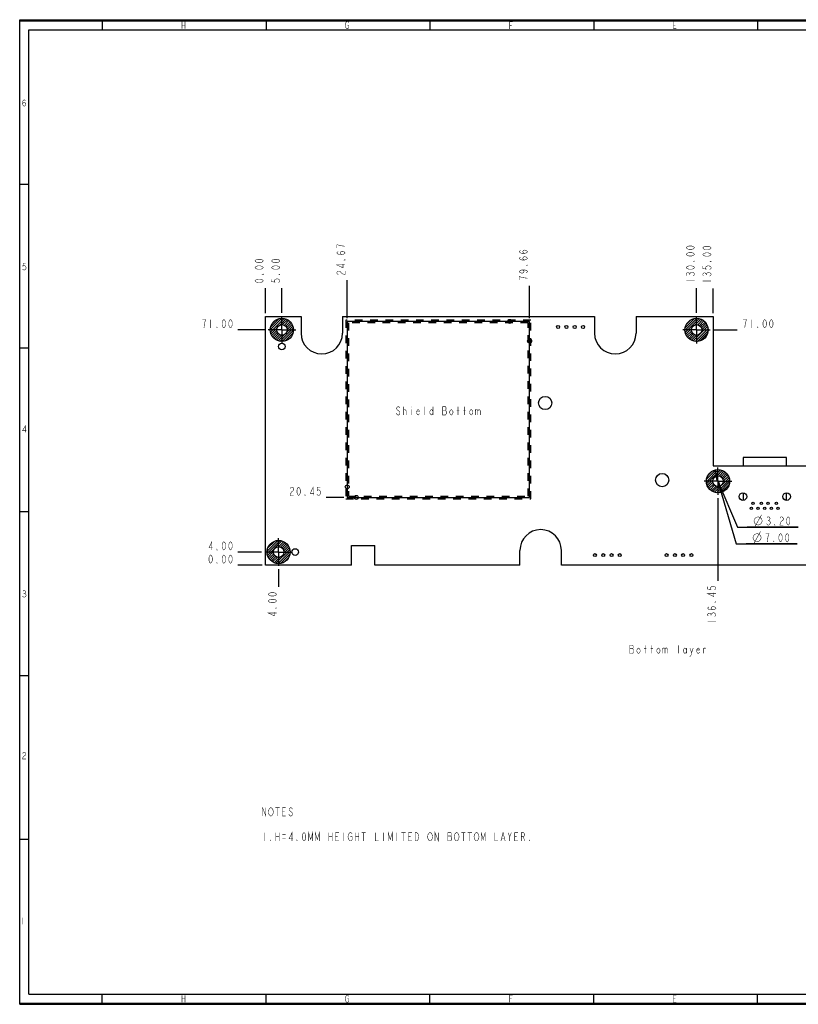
# Model space of a CAD drawing. Header units: millimetres. Extents: x 0 to 420, y 0 to 297.
# Tile 1 of 9: x 0 to 235, y 0 to 297. Entities that reach past the tile are written whole.
import ezdxf

# ---------------------------------------------------------------- set-up
doc = ezdxf.new("R2010")
doc.units = ezdxf.units.MM
doc.header["$LTSCALE"] = 23.1
doc.linetypes.add('CENTER', pattern=[0.6, 0.375, -0.075, 0.075, -0.075])
doc.linetypes.add('DOT', pattern=[0.2, 0.1, -0.1])
doc.layers.get('0').update_dxf_attribs({"linetype": 'CONTINUOUS'})
doc.layers.add('02___PRT_ALL_AXES', color=7, linetype='CONTINUOUS')
doc.layers.add('03___PRT_ALL_CURVES', color=7, linetype='CONTINUOUS')
doc.styles.get("Standard").update_dxf_attribs({"font": 'txt', "width": 0.8})
doc.dimstyles.new('DIMSTYLE_1', dxfattribs={"dimtxt": 2.5, "dimasz": 2.5, "dimexe": 1, "dimexo": 1, "dimtad": 0, "dimtih": 1, "dimtoh": 1, "dimzin": 0, "dimdsep": 46, "dimtxsty": 'STANDARD', "dimblk": '_FILLED', "dimblk1": '_FILLED', "dimblk2": '_FILLED', "dimcen": 0.09, "dimadec": 0, "dimazin": 0, "dimtp": 0.01, "dimtm": 0.01, "dimtfac": 1, "dimtofl": 0, "dimtmove": 0, "dimatfit": 3, "dimldrblk": '_FILLED', "dimfxl": 1, "dimtolj": 1, "dimtzin": 0, "dimarcsym": 0})
doc.dimstyles.new('DIMSTYLE_2', dxfattribs={"dimtxt": 2.5, "dimasz": 2.5, "dimexe": 1, "dimexo": 1, "dimtad": 1, "dimzin": 0, "dimdsep": 46, "dimtxsty": 'STANDARD', "dimblk": '_FILLED', "dimblk1": '_FILLED', "dimblk2": '_FILLED', "dimcen": 0.09, "dimadec": 0, "dimazin": 0, "dimtp": 0.01, "dimtm": 0.01, "dimtfac": 1, "dimtmove": 0, "dimatfit": 2, "dimldrblk": '_FILLED', "dimfxl": 1, "dimtolj": 1, "dimtzin": 0, "dimarcsym": 0})

# ---------------------------------------------------------------- blocks, each defined once
blk = doc.blocks.new('*D0')
at = {"color": 2, "linetype": 'CONTINUOUS'}
blk.add_line((72.92, 136.43), (65.8, 136.43), dxfattribs=at)
blk = doc.blocks.new('_FILLED')
at = {"color": 0, "linetype": 'BYBLOCK'}
blk.add_solid([(0, 0), (-1, 0.14), (-1, -0.14)], dxfattribs=at)
blk = doc.blocks.new('*D1')
at = {"color": 2, "linetype": 'CONTINUOUS'}
blk.add_line((73.06, 132.43), (65.8, 132.43), dxfattribs=at)
blk = doc.blocks.new('*D2')
at = {"color": 2, "linetype": 'CONTINUOUS'}
blk.add_line((73.92, 203.43), (65.8, 203.43), dxfattribs=at)
blk = doc.blocks.new('*D3')
at = {"color": 2, "linetype": 'CONTINUOUS'}
blk.add_line((209.2, 203.43), (216.34, 203.43), dxfattribs=at)
blk = doc.blocks.new('*D7')
at = {"color": 2, "linetype": 'CONTINUOUS'}
blk.add_line((79.06, 208.57), (79.06, 215.98), dxfattribs=at)
blk = doc.blocks.new('*D8')
at = {"color": 2, "linetype": 'CONTINUOUS'}
blk.add_line((74.06, 208.43), (74.06, 215.98), dxfattribs=at)
blk = doc.blocks.new('*D9')
at = {"color": 2, "linetype": 'CONTINUOUS'}
blk.add_line((204.06, 208.57), (204.06, 215.98), dxfattribs=at)
blk = doc.blocks.new('*D10')
at = {"color": 2, "linetype": 'CONTINUOUS'}
blk.add_line((210.51, 152.65), (210.51, 127.75), dxfattribs=at)
blk = doc.blocks.new('*D11')
at = {"color": 2, "linetype": 'CONTINUOUS'}
blk.add_line((350.06, 131.29), (350.06, 125.92), dxfattribs=at)
blk = doc.blocks.new('*D12')
at = {"color": 2, "linetype": 'CONTINUOUS'}
blk.add_line((354.06, 131.43), (354.06, 125.92), dxfattribs=at)
blk = doc.blocks.new('*D13')
at = {"color": 2, "linetype": 'CONTINUOUS'}
blk.add_line((78.06, 131.29), (78.06, 125.92), dxfattribs=at)
blk = doc.blocks.new('*D14')
at = {"color": 2, "linetype": 'CONTINUOUS'}
blk.add_line((209.06, 208.43), (209.06, 215.91), dxfattribs=at)
blk = doc.blocks.new('*D15')
at = {"color": 2, "linetype": 'CONTINUOUS'}
for p, q in [((209.52, 161.14), (210.51, 157.79)), ((211.49, 154.43), (210.51, 157.79)), ((210.51, 157.79), (216.04, 138.87)), ((216.04, 138.87), (234.37, 138.87)), ((234.37, 138.87), (219.04, 138.87))]:
    blk.add_line(p, q, dxfattribs=at)
at = {"color": 2, "linetype": 'CONTINUOUS', "xscale": 2.5, "yscale": 2.5, "zscale": 2.5}
for p, rotation in [((209.52, 161.14), 106.3040694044), ((211.49, 154.43), 286.3040694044)]:
    blk.add_blockref('_FILLED', p, dxfattribs=dict(at, rotation=rotation))
blk = doc.blocks.new('*D16')
at = {"color": 2, "linetype": 'CONTINUOUS'}
for p, q in [((209.89, 159.26), (210.51, 157.79)), ((211.13, 156.31), (210.51, 157.79)), ((210.51, 157.79), (216.35, 143.93)), ((216.35, 143.93), (234.69, 143.93)), ((234.69, 143.93), (219.35, 143.93))]:
    blk.add_line(p, q, dxfattribs=at)
at = {"color": 2, "linetype": 'CONTINUOUS', "xscale": 2.5, "yscale": 2.5, "zscale": 2.5}
for p, rotation in [((209.89, 159.26), 112.8759927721), ((211.13, 156.31), 292.8759927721)]:
    blk.add_blockref('_FILLED', p, dxfattribs=dict(at, rotation=rotation))
blk = doc.blocks.new('*D17')
at = {"color": 2, "linetype": 'CONTINUOUS'}
blk.add_line((98.73, 206.99), (98.73, 218.41), dxfattribs=at)
blk = doc.blocks.new('*D18')
at = {"color": 2, "linetype": 'CONTINUOUS'}
blk.add_line((153.72, 206.99), (153.72, 216.77), dxfattribs=at)
blk = doc.blocks.new('*D19')
at = {"color": 2, "linetype": 'CONTINUOUS'}
blk.add_line((97.73, 152.88), (92.34, 152.88), dxfattribs=at)

msp = doc.modelspace()

# ---------------------------------------------------------------- linework, layer by layer
at = {"color": 7, "linetype": 'CONTINUOUS', "true_color": 0xf5f5f5}
for p, q in [((0, 0), (0, 297)), ((0, 297), (420, 297)), ((0.038, 0.358), (0.038, 296.671)), ((0.038, 296.671), (419.978, 296.671)), ((24.894, 296.671), (24.894, 293.928)), ((74.279, 296.671), (74.279, 293.928)), ((123.665, 296.671), (123.665, 293.928)), ((173.05, 296.671), (173.05, 293.928)), ((222.436, 296.671), (222.436, 293.928)), ((2.782, 3.102), (2.782, 293.928)), ((2.782, 293.928), (417.234, 293.928)), ((2.782, 247.286), (0.038, 247.286)), ((2.782, 197.9), (0.038, 197.9)), ((2.782, 148.515), (0.038, 148.515)), ((2.782, 99.129), (0.038, 99.129)), ((2.782, 49.743), (0.038, 49.743)), ((2.782, 3.102), (417.234, 3.102)), ((24.894, 0.358), (24.894, 3.102)), ((74.279, 0.358), (74.279, 3.102)), ((123.665, 0.358), (123.665, 3.102)), ((173.05, 0.358), (173.05, 3.102)), ((222.436, 0.358), (222.436, 3.102)), ((0, 0), (420, 0)), ((0.038, 0.358), (419.978, 0.358))]:
    msp.add_line(p, q, dxfattribs=at)
at = {"color": 7, "linetype": 'CONTINUOUS'}
for p, q in [((74.057, 132.425), (74.057, 207.425)), ((209.057, 207.425), (209.057, 162.425)), ((209.057, 162.425), (354.057, 162.425))]:
    msp.add_line(p, q, dxfattribs=at)
at = {"color": 2, "linetype": 'CONTINUOUS'}
for p, q in [((75.557, 203.433), (79.05, 206.925)), ((75.616, 202.785), (79.698, 206.866)), ((75.652, 204.235), (78.248, 206.83)), ((76.334, 205.624), (76.859, 206.149)), ((78.44, 204.902), (80.253, 206.715)), ((79.258, 205.013), (80.74, 206.494)), ((79.797, 204.844), (81.169, 206.216)), ((80.203, 204.543), (81.546, 205.886)), ((80.495, 204.128), (81.872, 205.505)), ((80.65, 203.576), (82.146, 205.072)), ((200.56, 203.278), (204.204, 206.922)), ((200.611, 204.036), (203.447, 206.872)), ((200.643, 202.654), (204.829, 206.839)), ((201.004, 205.136), (202.347, 206.479)), ((203.676, 204.979), (205.367, 206.671)), ((204.393, 204.99), (205.841, 206.437)), ((204.898, 204.787), (206.258, 206.147)), ((205.278, 204.46), (206.623, 205.806)), ((205.543, 204.019), (206.938, 205.413)), ((205.657, 203.425), (207.199, 204.967)), ((75.768, 202.229), (77.581, 204.043)), ((75.988, 201.743), (77.47, 203.224)), ((76.266, 201.314), (77.638, 202.686)), ((76.596, 200.937), (77.94, 202.28)), ((76.977, 200.61), (78.355, 201.988)), ((77.902, 200.121), (79.778, 201.997)), ((78.464, 199.976), (82.507, 204.018)), ((79.121, 199.926), (82.557, 203.361)), ((79.941, 200.039), (82.444, 202.541)), ((80.486, 202.705), (82.361, 204.58)), ((200.812, 202.115), (202.503, 203.807)), ((201.046, 201.642), (202.493, 203.089)), ((201.336, 201.225), (202.696, 202.585)), ((201.677, 200.859), (203.023, 202.205)), ((203.021, 200.082), (207.4, 204.461)), ((203.601, 199.955), (207.527, 203.881)), ((204.286, 199.933), (207.55, 203.197)), ((205.166, 200.106), (207.377, 202.317)), ((77.411, 200.337), (78.907, 201.833)), ((202.069, 200.545), (203.464, 201.939)), ((202.515, 200.283), (204.057, 201.825)), ((207.01, 157.638), (210.654, 161.282)), ((207.061, 158.396), (209.897, 161.232)), ((207.093, 157.014), (211.279, 161.199)), ((207.454, 159.496), (208.797, 160.839)), ((210.126, 159.339), (211.817, 161.031)), ((210.843, 159.35), (212.291, 160.797)), ((211.348, 159.147), (212.708, 160.507)), ((207.262, 156.475), (208.953, 158.167)), ((207.496, 156.002), (208.943, 157.449)), ((209.471, 154.442), (213.85, 158.821)), ((210.051, 154.315), (213.977, 158.241)), ((210.736, 154.293), (214, 157.557)), ((211.728, 158.82), (213.073, 160.166)), ((211.993, 158.379), (213.388, 159.773)), ((212.107, 157.785), (213.649, 159.327)), ((207.786, 155.585), (209.146, 156.945)), ((208.127, 155.219), (209.473, 156.565)), ((208.519, 154.905), (209.914, 156.299)), ((208.965, 154.643), (210.507, 156.185)), ((211.616, 154.466), (213.827, 156.677)), ((74.567, 136.681), (77.801, 139.916)), ((74.584, 135.992), (78.491, 139.898)), ((74.708, 135.409), (79.074, 139.775)), ((74.751, 137.573), (76.91, 139.732)), ((77.265, 133.016), (81.467, 137.217)), ((78.032, 138.025), (79.582, 139.576)), ((78.632, 137.919), (80.03, 139.316)), ((79.078, 137.657), (80.424, 139.004)), ((79.409, 137.281), (80.768, 138.64)), ((79.617, 136.782), (81.059, 138.225)), ((79.619, 136.077), (81.296, 137.753)), ((74.907, 134.9), (76.457, 136.451)), ((75.166, 134.453), (76.564, 135.851)), ((75.479, 134.058), (76.825, 135.405)), ((75.843, 133.715), (77.201, 135.074)), ((76.258, 133.423), (77.701, 134.866)), ((76.729, 133.187), (78.406, 134.864)), ((77.886, 132.93), (81.553, 136.597)), ((78.637, 132.974), (81.509, 135.846)), ((79.711, 133.341), (81.142, 134.771))]:
    msp.add_line(p, q, dxfattribs=at)
at = {"color": 7, "linetype": 'CONTINUOUS', "true_color": 0xf5f5f5, "const_width": 0.15}
for points in [[(48.945, 296.467), (48.945, 294.272)], [(48.945, 295.37), (49.823, 295.37)], [(49.823, 296.467), (49.823, 294.272)], [(98.769, 295.37), (99.208, 295.37), (99.208, 294.638), (99.099, 294.455), (98.879, 294.272), (98.66, 294.272), (98.44, 294.455), (98.33, 294.638), (98.221, 294.821), (98.111, 295.37), (98.221, 295.918), (98.33, 296.101), (98.44, 296.284), (98.66, 296.467), (98.879, 296.467), (99.099, 296.284), (99.208, 296.101)], [(147.716, 294.188), (147.716, 296.383), (148.594, 296.383)], [(147.716, 295.286), (148.265, 295.286)], [(197.98, 294.272), (197.102, 294.272), (197.102, 296.467), (197.98, 296.467)], [(197.102, 295.37), (197.65, 295.37)], [(0.848, 271.539), (0.972, 271.869), (1.342, 272.033), (1.712, 271.869), (1.836, 271.539), (1.712, 271.21), (1.589, 271.046), (1.342, 270.881), (1.095, 271.046), (0.972, 271.21), (0.848, 271.539), (0.848, 272.198), (0.972, 272.527), (1.095, 272.692), (1.342, 272.856), (1.589, 272.692), (1.712, 272.527)], [(1.836, 223.471), (1.095, 223.471), (0.972, 222.648), (1.218, 222.812), (1.465, 222.812), (1.712, 222.648), (1.836, 222.483), (1.959, 222.154), (1.836, 221.825), (1.712, 221.66), (1.465, 221.495), (1.218, 221.495), (0.972, 221.66), (0.848, 221.825)], [(1.712, 172.54), (1.712, 174.515), (0.848, 173.034), (1.959, 173.034)], [(0.972, 124.62), (1.218, 124.785), (1.465, 124.785), (1.712, 124.62), (1.836, 124.455), (1.836, 124.291), (1.712, 124.126), (1.465, 123.962), (1.712, 123.797), (1.836, 123.632), (1.959, 123.468), (1.959, 123.303), (1.836, 123.139), (1.712, 122.974), (1.465, 122.809), (1.218, 122.809), (0.972, 122.974), (0.848, 123.139)], [(1.218, 123.962), (1.465, 123.962)], [(0.88, 75.658), (1.003, 75.822), (1.25, 75.987), (1.497, 75.987), (1.744, 75.822), (1.867, 75.658), (1.867, 75.329), (1.744, 75.164), (1.497, 74.999), (1.25, 74.835), (1.003, 74.505), (0.88, 74.012), (1.867, 74.012)], [(0.966, 26.09), (0.966, 24.114)], [(48.945, 2.757), (48.945, 0.562)], [(48.945, 1.659), (49.823, 1.659)], [(49.823, 2.757), (49.823, 0.562)], [(98.769, 1.659), (99.208, 1.659), (99.208, 0.928), (99.099, 0.745), (98.879, 0.562), (98.66, 0.562), (98.44, 0.745), (98.33, 0.928), (98.221, 1.111), (98.111, 1.659), (98.221, 2.208), (98.33, 2.391), (98.44, 2.574), (98.66, 2.757), (98.879, 2.757), (99.099, 2.574), (99.208, 2.391)], [(147.716, 0.562), (147.716, 2.757), (148.594, 2.757)], [(147.716, 1.659), (148.265, 1.659)], [(197.98, 0.562), (197.102, 0.562), (197.102, 2.757), (197.98, 2.757)], [(197.102, 1.659), (197.65, 1.659)]]:
    msp.add_lwpolyline(points, dxfattribs=at)
at = {"color": 2, "linetype": 'CONTINUOUS', "const_width": 0.15}
for points in [[(95.602, 229.159), (95.602, 228.159)], [(98.102, 228.659), (97.061, 228.784), (96.436, 228.909), (95.602, 229.159)], [(203.432, 228.23), (203.224, 227.98), (203.016, 227.855), (202.599, 227.73), (201.766, 227.73), (201.349, 227.855), (201.141, 227.98), (200.932, 228.23), (201.141, 228.48), (201.349, 228.605), (201.766, 228.73), (202.599, 228.73), (203.016, 228.605), (203.224, 228.48), (203.432, 228.23)], [(208.432, 228.158), (208.224, 227.908), (208.016, 227.783), (207.599, 227.658), (206.766, 227.658), (206.349, 227.783), (206.141, 227.908), (205.932, 228.158), (206.141, 228.408), (206.349, 228.533), (206.766, 228.658), (207.599, 228.658), (208.016, 228.533), (208.224, 228.408), (208.432, 228.158)], [(97.269, 226.159), (96.852, 226.284), (96.644, 226.659), (96.852, 227.034), (97.269, 227.159), (97.686, 227.034), (97.894, 226.909), (98.102, 226.659), (97.894, 226.409), (97.686, 226.284), (97.269, 226.159), (96.436, 226.159), (96.019, 226.284), (95.811, 226.409), (95.602, 226.659), (95.811, 226.909), (96.019, 227.034)], [(152.259, 226.521), (151.842, 226.646), (151.634, 227.021), (151.842, 227.396), (152.259, 227.521), (152.676, 227.396), (152.884, 227.271), (153.092, 227.021), (152.884, 226.771), (152.676, 226.646), (152.259, 226.521), (151.426, 226.521), (151.009, 226.646), (150.801, 226.771), (150.592, 227.021), (150.801, 227.271), (151.009, 227.396)], [(203.432, 226.23), (203.224, 225.98), (203.016, 225.855), (202.599, 225.73), (201.766, 225.73), (201.349, 225.855), (201.141, 225.98), (200.932, 226.23), (201.141, 226.48), (201.349, 226.605), (201.766, 226.73), (202.599, 226.73), (203.016, 226.605), (203.224, 226.48), (203.432, 226.23)], [(208.432, 226.158), (208.224, 225.908), (208.016, 225.783), (207.599, 225.658), (206.766, 225.658), (206.349, 225.783), (206.141, 225.908), (205.932, 226.158), (206.141, 226.408), (206.349, 226.533), (206.766, 226.658), (207.599, 226.658), (208.016, 226.533), (208.224, 226.408), (208.432, 226.158)], [(73.432, 224.23), (73.224, 223.98), (73.016, 223.855), (72.599, 223.73), (71.766, 223.73), (71.349, 223.855), (71.141, 223.98), (70.932, 224.23), (71.141, 224.48), (71.349, 224.605), (71.766, 224.73), (72.599, 224.73), (73.016, 224.605), (73.224, 224.48), (73.432, 224.23)], [(73.432, 222.23), (73.224, 221.98), (73.016, 221.855), (72.599, 221.73), (71.766, 221.73), (71.349, 221.855), (71.141, 221.98), (70.932, 222.23), (71.141, 222.48), (71.349, 222.605), (71.766, 222.73), (72.599, 222.73), (73.016, 222.605), (73.224, 222.48), (73.432, 222.23)], [(78.432, 224.23), (78.224, 223.98), (78.016, 223.855), (77.599, 223.73), (76.766, 223.73), (76.349, 223.855), (76.141, 223.98), (75.932, 224.23), (76.141, 224.48), (76.349, 224.605), (76.766, 224.73), (77.599, 224.73), (78.016, 224.605), (78.224, 224.48), (78.432, 224.23)], [(78.432, 222.23), (78.224, 221.98), (78.016, 221.855), (77.599, 221.73), (76.766, 221.73), (76.349, 221.855), (76.141, 221.98), (75.932, 222.23), (76.141, 222.48), (76.349, 222.605), (76.766, 222.73), (77.599, 222.73), (78.016, 222.605), (78.224, 222.48), (78.432, 222.23)], [(98.102, 223.034), (95.602, 223.034), (97.477, 222.159), (97.477, 223.284)], [(98.102, 224.659), (98.102, 224.534), (97.894, 224.534), (98.102, 224.659)], [(152.259, 224.521), (151.842, 224.646), (151.634, 225.021), (151.842, 225.396), (152.259, 225.521), (152.676, 225.396), (152.884, 225.271), (153.092, 225.021), (152.884, 224.771), (152.676, 224.646), (152.259, 224.521), (151.426, 224.521), (151.009, 224.646), (150.801, 224.771), (150.592, 225.021), (150.801, 225.271), (151.009, 225.396)], [(153.092, 223.021), (153.092, 222.896), (152.884, 222.896), (153.092, 223.021)], [(203.432, 222.23), (203.224, 221.98), (203.016, 221.855), (202.599, 221.73), (201.766, 221.73), (201.349, 221.855), (201.141, 221.98), (200.932, 222.23), (201.141, 222.48), (201.349, 222.605), (201.766, 222.73), (202.599, 222.73), (203.016, 222.605), (203.224, 222.48), (203.432, 222.23)], [(203.432, 224.23), (203.432, 224.105), (203.224, 224.105), (203.432, 224.23)], [(205.932, 222.658), (205.932, 221.908), (206.974, 221.783), (206.766, 222.033), (206.766, 222.283), (206.974, 222.533), (207.182, 222.658), (207.599, 222.783), (208.016, 222.658), (208.224, 222.533), (208.432, 222.283), (208.432, 222.033), (208.224, 221.783), (208.016, 221.658)], [(208.432, 224.158), (208.432, 224.033), (208.224, 224.033), (208.432, 224.158)], [(73.432, 220.23), (73.432, 220.105), (73.224, 220.105), (73.432, 220.23)], [(78.432, 220.23), (78.432, 220.105), (78.224, 220.105), (78.432, 220.23)], [(96.019, 220.159), (95.811, 220.284), (95.602, 220.534), (95.602, 220.784), (95.811, 221.034), (96.019, 221.159), (96.436, 221.159), (96.644, 221.034), (97.061, 220.534)], [(97.061, 220.534), (97.477, 220.284), (98.102, 220.159), (98.102, 221.159)], [(151.426, 221.521), (151.842, 221.396), (152.051, 221.021), (151.842, 220.646), (151.426, 220.521), (151.009, 220.646), (150.801, 220.771), (150.592, 221.021), (150.801, 221.271), (151.009, 221.396), (151.426, 221.521), (152.259, 221.521), (152.676, 221.396), (152.884, 221.271), (153.092, 221.021), (152.884, 220.771), (152.676, 220.646)], [(201.141, 219.855), (200.932, 220.105), (200.932, 220.355), (201.141, 220.605), (201.349, 220.73), (201.557, 220.73), (201.766, 220.605), (201.974, 220.355), (202.182, 220.605)], [(201.974, 220.105), (201.974, 220.355)], [(202.182, 220.605), (202.599, 220.855), (202.807, 220.855), (203.224, 220.605)], [(203.224, 220.605), (203.432, 220.355), (203.432, 220.105), (203.224, 219.855), (203.016, 219.73)], [(206.141, 219.783), (205.932, 220.033), (205.932, 220.283), (206.141, 220.533), (206.349, 220.658), (206.557, 220.658), (206.766, 220.533), (206.974, 220.283), (207.182, 220.533)], [(206.974, 220.033), (206.974, 220.283)], [(207.182, 220.533), (207.599, 220.783), (207.807, 220.783)], [(207.807, 220.783), (208.224, 220.533), (208.432, 220.283), (208.432, 220.033), (208.224, 219.783), (208.016, 219.658)], [(73.432, 218.23), (73.224, 217.98), (73.016, 217.855), (72.599, 217.73), (71.766, 217.73), (71.349, 217.855), (71.141, 217.98), (70.932, 218.23), (71.141, 218.48), (71.349, 218.605), (71.766, 218.73), (72.599, 218.73), (73.016, 218.605), (73.224, 218.48), (73.432, 218.23)], [(75.932, 218.73), (75.932, 217.98), (76.974, 217.855), (76.766, 218.105), (76.766, 218.355), (76.974, 218.605), (77.182, 218.73), (77.599, 218.855), (78.016, 218.73), (78.224, 218.605), (78.432, 218.355), (78.432, 218.105), (78.224, 217.855), (78.016, 217.73)], [(151.426, 219.271), (150.592, 219.521), (150.592, 218.521)], [(153.092, 219.021), (152.051, 219.146), (151.426, 219.271)], [(200.932, 218.23), (203.432, 218.23)], [(205.932, 218.158), (208.432, 218.158)], [(55.804, 205.717), (56.054, 206.55), (55.054, 206.55)], [(55.554, 204.05), (55.679, 205.092), (55.804, 205.717)], [(57.554, 206.55), (57.554, 204.05)], [(61.554, 204.05), (61.304, 204.259), (61.179, 204.467), (61.054, 204.884), (61.054, 205.717), (61.179, 206.134), (61.304, 206.342), (61.554, 206.55), (61.804, 206.342), (61.929, 206.134), (62.054, 205.717), (62.054, 204.884), (61.929, 204.467), (61.804, 204.259), (61.554, 204.05)], [(63.554, 204.05), (63.304, 204.259), (63.179, 204.467), (63.054, 204.884), (63.054, 205.717), (63.179, 206.134), (63.304, 206.342), (63.554, 206.55), (63.804, 206.342), (63.929, 206.134), (64.054, 205.717), (64.054, 204.884), (63.929, 204.467), (63.804, 204.259), (63.554, 204.05)], [(218.842, 205.717), (219.092, 206.55), (218.092, 206.55)], [(218.592, 204.05), (218.717, 205.092), (218.842, 205.717)], [(220.592, 206.55), (220.592, 204.05)], [(224.592, 204.05), (224.342, 204.259), (224.217, 204.467), (224.092, 204.884), (224.092, 205.717), (224.217, 206.134), (224.342, 206.342), (224.592, 206.55), (224.842, 206.342), (224.967, 206.134), (225.092, 205.717), (225.092, 204.884), (224.967, 204.467), (224.842, 204.259), (224.592, 204.05)], [(226.592, 204.05), (226.342, 204.259), (226.217, 204.467), (226.092, 204.884), (226.092, 205.717), (226.217, 206.134), (226.342, 206.342), (226.592, 206.55), (226.842, 206.342), (226.967, 206.134), (227.092, 205.717), (227.092, 204.884), (226.967, 204.467), (226.842, 204.259), (226.592, 204.05)], [(59.554, 204.05), (59.429, 204.05), (59.429, 204.259), (59.554, 204.05)], [(222.592, 204.05), (222.467, 204.05), (222.467, 204.259), (222.592, 204.05)], [(114.619, 179.838), (114.494, 180.047), (114.244, 180.255), (113.994, 180.255), (113.744, 180.047), (113.619, 179.838), (113.619, 179.63), (113.744, 179.422), (113.994, 179.213), (114.244, 179.005), (114.494, 178.797), (114.619, 178.588), (114.619, 178.172), (114.494, 177.963), (114.244, 177.755), (113.994, 177.755), (113.744, 177.963), (113.619, 178.172), (113.494, 178.38)], [(115.744, 177.755), (115.744, 180.255)], [(115.744, 179.213), (115.994, 179.422)], [(115.994, 179.422), (116.244, 179.422), (116.494, 179.005), (116.494, 177.755)], [(118.119, 180.255), (118.119, 180.047)], [(118.119, 179.422), (118.119, 177.755)], [(120.494, 178.172), (120.369, 177.963), (120.119, 177.755), (119.869, 177.963), (119.619, 178.38), (119.619, 178.797), (119.869, 179.213), (120.119, 179.422), (120.369, 179.213), (120.494, 178.797), (119.619, 178.797)], [(122.119, 177.755), (122.119, 180.255)], [(124.619, 178.38), (124.369, 177.963), (124.119, 177.755), (123.869, 177.963), (123.619, 178.38), (123.619, 178.797), (123.869, 179.213), (124.119, 179.422), (124.369, 179.213), (124.619, 178.797)], [(124.619, 180.255), (124.619, 177.755)], [(127.494, 180.255), (127.494, 177.755), (128.369, 177.755), (128.494, 177.963), (128.619, 178.172), (128.619, 178.797), (128.494, 179.005), (128.369, 179.213), (128.494, 179.422), (128.494, 180.047), (128.369, 180.255), (127.494, 180.255)], [(127.494, 179.213), (128.369, 179.213)], [(130.619, 178.38), (130.369, 177.963), (130.119, 177.755), (129.869, 177.963), (129.619, 178.38), (129.619, 178.797), (129.869, 179.213), (130.119, 179.422), (130.369, 179.213), (130.619, 178.797), (130.619, 178.38)], [(131.744, 179.213), (132.494, 179.213)], [(132.119, 177.755), (132.119, 180.255)], [(133.744, 179.213), (134.494, 179.213)], [(134.119, 177.755), (134.119, 180.255)], [(136.619, 178.38), (136.369, 177.963), (136.119, 177.755), (135.869, 177.963), (135.619, 178.38), (135.619, 178.797), (135.869, 179.213), (136.119, 179.422), (136.369, 179.213), (136.619, 178.797), (136.619, 178.38)], [(137.369, 179.422), (137.369, 177.755)], [(137.369, 179.005), (137.619, 179.422), (137.869, 179.422), (138.119, 179.005), (138.119, 177.755)], [(138.119, 179.005), (138.369, 179.422), (138.619, 179.422), (138.869, 179.005), (138.869, 177.755)], [(82.469, 154.959), (81.969, 154.542), (81.719, 154.125), (81.594, 153.5), (82.594, 153.5)], [(81.594, 155.584), (81.719, 155.792), (81.969, 156), (82.219, 156), (82.469, 155.792), (82.594, 155.584), (82.594, 155.167), (82.469, 154.959)], [(84.094, 153.5), (83.844, 153.709), (83.719, 153.917), (83.594, 154.334), (83.594, 155.167), (83.719, 155.584), (83.844, 155.792), (84.094, 156), (84.344, 155.792), (84.469, 155.584), (84.594, 155.167), (84.594, 154.334), (84.469, 153.917), (84.344, 153.709), (84.094, 153.5)], [(88.469, 153.5), (88.469, 156), (87.594, 154.125), (88.719, 154.125)], [(90.594, 156), (89.844, 156), (89.719, 154.959), (89.969, 155.167), (90.219, 155.167), (90.469, 154.959), (90.594, 154.75), (90.719, 154.334), (90.594, 153.917), (90.469, 153.709), (90.219, 153.5), (89.969, 153.5), (89.719, 153.709), (89.594, 153.917)], [(86.094, 153.5), (85.969, 153.5), (85.969, 153.709), (86.094, 153.5)], [(221.355, 145.801), (221.563, 146.426), (221.98, 146.843), (222.605, 147.051), (223.23, 146.843), (223.647, 146.426), (223.855, 145.801), (223.647, 145.176), (223.23, 144.759), (222.605, 144.551), (221.98, 144.759), (221.563, 145.176), (221.355, 145.801)], [(221.563, 143.926), (223.647, 147.676)], [(225.313, 146.843), (225.563, 147.051), (225.813, 147.051), (226.063, 146.843), (226.188, 146.634), (226.188, 146.426), (226.063, 146.218), (225.813, 146.009), (226.063, 145.801)], [(225.563, 146.009), (225.813, 146.009)], [(226.063, 145.801), (226.313, 145.384), (226.313, 145.176)], [(230.063, 146.009), (229.563, 145.593), (229.313, 145.176), (229.188, 144.551), (230.188, 144.551)], [(229.188, 146.634), (229.313, 146.843), (229.563, 147.051), (229.813, 147.051), (230.063, 146.843), (230.188, 146.634), (230.188, 146.218), (230.063, 146.009)], [(231.688, 144.551), (231.438, 144.759), (231.313, 144.968), (231.188, 145.384), (231.188, 146.218), (231.313, 146.634), (231.438, 146.843), (231.688, 147.051), (231.938, 146.843), (232.063, 146.634), (232.188, 146.218), (232.188, 145.384), (232.063, 144.968), (231.938, 144.759), (231.688, 144.551)], [(221.249, 138.866), (223.333, 142.616)], [(226.313, 145.176), (226.063, 144.759), (225.813, 144.551), (225.563, 144.551), (225.313, 144.759), (225.188, 144.968)], [(227.688, 144.551), (227.563, 144.551), (227.563, 144.759), (227.688, 144.551)], [(57.929, 137.05), (57.929, 139.55), (57.054, 137.675), (58.179, 137.675)], [(61.554, 137.05), (61.304, 137.259), (61.179, 137.467), (61.054, 137.884), (61.054, 138.717), (61.179, 139.134), (61.304, 139.342), (61.554, 139.55), (61.804, 139.342), (61.929, 139.134), (62.054, 138.717), (62.054, 137.884), (61.929, 137.467), (61.804, 137.259), (61.554, 137.05)], [(63.554, 137.05), (63.304, 137.259), (63.179, 137.467), (63.054, 137.884), (63.054, 138.717), (63.179, 139.134), (63.304, 139.342), (63.554, 139.55), (63.804, 139.342), (63.929, 139.134), (64.054, 138.717), (64.054, 137.884), (63.929, 137.467), (63.804, 137.259), (63.554, 137.05)], [(221.041, 140.741), (221.249, 141.366), (221.666, 141.783), (222.291, 141.991), (222.916, 141.783), (223.333, 141.366), (223.541, 140.741), (223.333, 140.116), (222.916, 139.7), (222.291, 139.491), (221.666, 139.7), (221.249, 140.116), (221.041, 140.741)], [(225.624, 141.158), (225.874, 141.991), (224.874, 141.991)], [(225.374, 139.491), (225.499, 140.533), (225.624, 141.158)], [(227.374, 139.491), (227.249, 139.491), (227.249, 139.7), (227.374, 139.491)], [(229.374, 139.491), (229.124, 139.7), (228.999, 139.908), (228.874, 140.325), (228.874, 141.158), (228.999, 141.575), (229.124, 141.783), (229.374, 141.991), (229.624, 141.783), (229.749, 141.575), (229.874, 141.158), (229.874, 140.325), (229.749, 139.908), (229.624, 139.7), (229.374, 139.491)], [(231.374, 139.491), (231.124, 139.7), (230.999, 139.908), (230.874, 140.325), (230.874, 141.158), (230.999, 141.575), (231.124, 141.783), (231.374, 141.991), (231.624, 141.783), (231.749, 141.575), (231.874, 141.158), (231.874, 140.325), (231.749, 139.908), (231.624, 139.7), (231.374, 139.491)], [(59.554, 137.05), (59.429, 137.05), (59.429, 137.259), (59.554, 137.05)], [(57.554, 133.05), (57.304, 133.259), (57.179, 133.467), (57.054, 133.884), (57.054, 134.717), (57.179, 135.134), (57.304, 135.342), (57.554, 135.55), (57.804, 135.342), (57.929, 135.134), (58.054, 134.717), (58.054, 133.884), (57.929, 133.467), (57.804, 133.259), (57.554, 133.05)], [(61.554, 133.05), (61.304, 133.259), (61.179, 133.467), (61.054, 133.884), (61.054, 134.717), (61.179, 135.134), (61.304, 135.342), (61.554, 135.55), (61.804, 135.342), (61.929, 135.134), (62.054, 134.717), (62.054, 133.884), (61.929, 133.467), (61.804, 133.259), (61.554, 133.05)], [(63.554, 133.05), (63.304, 133.259), (63.179, 133.467), (63.054, 133.884), (63.054, 134.717), (63.179, 135.134), (63.304, 135.342), (63.554, 135.55), (63.804, 135.342), (63.929, 135.134), (64.054, 134.717), (64.054, 133.884), (63.929, 133.467), (63.804, 133.259), (63.554, 133.05)], [(59.554, 133.05), (59.429, 133.05), (59.429, 133.259), (59.554, 133.05)], [(207.382, 125.995), (207.382, 125.245), (208.424, 125.12), (208.216, 125.37), (208.216, 125.62), (208.424, 125.87), (208.632, 125.995), (209.049, 126.12), (209.466, 125.995), (209.674, 125.87), (209.882, 125.62), (209.882, 125.37), (209.674, 125.12), (209.466, 124.995)], [(77.432, 123.666), (77.224, 123.416), (77.016, 123.291), (76.599, 123.166), (75.766, 123.166), (75.349, 123.291), (75.141, 123.416), (74.932, 123.666), (75.141, 123.916), (75.349, 124.041), (75.766, 124.166), (76.599, 124.166), (77.016, 124.041), (77.224, 123.916), (77.432, 123.666)], [(77.432, 121.666), (77.224, 121.416), (77.016, 121.291), (76.599, 121.166), (75.766, 121.166), (75.349, 121.291), (75.141, 121.416), (74.932, 121.666), (75.141, 121.916), (75.349, 122.041), (75.766, 122.166), (76.599, 122.166), (77.016, 122.041), (77.224, 121.916), (77.432, 121.666)], [(209.882, 123.87), (207.382, 123.87), (209.257, 122.995), (209.257, 124.12)], [(77.432, 119.666), (77.432, 119.541), (77.224, 119.541), (77.432, 119.666)], [(209.049, 118.995), (208.632, 119.12), (208.424, 119.495), (208.632, 119.87), (209.049, 119.995), (209.466, 119.87), (209.674, 119.745), (209.882, 119.495), (209.674, 119.245), (209.466, 119.12), (209.049, 118.995), (208.216, 118.995), (207.799, 119.12), (207.591, 119.245), (207.382, 119.495), (207.591, 119.745), (207.799, 119.87)], [(209.882, 121.495), (209.882, 121.37), (209.674, 121.37), (209.882, 121.495)], [(77.432, 118.041), (74.932, 118.041), (76.807, 117.166), (76.807, 118.291)], [(207.591, 117.12), (207.382, 117.37), (207.382, 117.62), (207.591, 117.87), (207.799, 117.995), (208.007, 117.995), (208.216, 117.87), (208.424, 117.62), (208.632, 117.87)], [(208.424, 117.37), (208.424, 117.62)], [(208.632, 117.87), (209.049, 118.12), (209.257, 118.12)], [(209.257, 118.12), (209.674, 117.87), (209.882, 117.62), (209.882, 117.37), (209.674, 117.12), (209.466, 116.995)], [(207.382, 115.495), (209.882, 115.495)], [(183.926, 108.318), (183.926, 105.818), (184.801, 105.818), (184.926, 106.026), (185.051, 106.234), (185.051, 106.859), (184.926, 107.068), (184.801, 107.276), (184.926, 107.484), (184.926, 108.109), (184.801, 108.318), (183.926, 108.318)], [(183.926, 107.276), (184.801, 107.276)], [(187.051, 106.443), (186.801, 106.026), (186.551, 105.818), (186.301, 106.026), (186.051, 106.443), (186.051, 106.859), (186.301, 107.276), (186.551, 107.484), (186.801, 107.276), (187.051, 106.859), (187.051, 106.443)], [(188.176, 107.276), (188.926, 107.276)], [(188.551, 105.818), (188.551, 108.318)], [(190.176, 107.276), (190.926, 107.276)], [(190.551, 105.818), (190.551, 108.318)], [(193.051, 106.443), (192.801, 106.026), (192.551, 105.818), (192.301, 106.026), (192.051, 106.443), (192.051, 106.859), (192.301, 107.276), (192.551, 107.484), (192.801, 107.276), (193.051, 106.859), (193.051, 106.443)], [(193.801, 107.484), (193.801, 105.818)], [(193.801, 107.068), (194.051, 107.484), (194.301, 107.484), (194.551, 107.068), (194.551, 105.818)], [(194.551, 107.068), (194.801, 107.484), (195.051, 107.484), (195.301, 107.068), (195.301, 105.818)], [(198.551, 105.818), (198.551, 108.318)], [(201.051, 106.443), (200.801, 106.026), (200.551, 105.818), (200.301, 106.026), (200.051, 106.443), (200.051, 106.859), (200.301, 107.276), (200.551, 107.484), (200.801, 107.276), (201.051, 106.859)], [(201.051, 107.484), (201.051, 105.818)], [(202.051, 107.484), (202.551, 106.026), (202.426, 105.401), (202.176, 104.984), (201.926, 104.984)], [(202.551, 106.026), (203.051, 107.484)], [(204.926, 106.234), (204.801, 106.026), (204.551, 105.818), (204.301, 106.026), (204.051, 106.443), (204.051, 106.859), (204.301, 107.276), (204.551, 107.484), (204.801, 107.276), (204.926, 106.859), (204.051, 106.859)], [(206.176, 105.818), (206.176, 107.484)], [(206.176, 107.068), (206.426, 107.484), (206.676, 107.484), (206.801, 107.276)], [(73.217, 56.795), (73.217, 59.295), (74.217, 56.795), (74.217, 59.295)], [(76.342, 57.42), (76.092, 57.003), (75.842, 56.795), (75.592, 56.795), (75.342, 57.003), (75.217, 57.212), (75.092, 57.42), (74.967, 58.045), (75.092, 58.67), (75.217, 58.878), (75.342, 59.087), (75.592, 59.295), (75.842, 59.295), (76.092, 59.087)], [(76.092, 59.087), (76.342, 58.67), (76.467, 58.045), (76.342, 57.42)], [(77.092, 59.295), (78.342, 59.295)], [(77.717, 59.295), (77.717, 56.795)], [(80.217, 56.795), (79.217, 56.795), (79.217, 59.295), (80.217, 59.295)], [(79.217, 58.045), (79.842, 58.045)], [(82.217, 58.878), (82.092, 59.087), (81.842, 59.295), (81.592, 59.295), (81.342, 59.087), (81.217, 58.878), (81.217, 58.67), (81.342, 58.462), (81.592, 58.253), (81.842, 58.045), (82.092, 57.837), (82.217, 57.628), (82.217, 57.212), (82.092, 57.003), (81.842, 56.795), (81.592, 56.795), (81.342, 57.003), (81.217, 57.212), (81.092, 57.42)], [(73.717, 51.795), (73.717, 49.295)], [(77.217, 51.795), (77.217, 49.295)], [(77.217, 50.545), (78.217, 50.545)], [(78.217, 51.795), (78.217, 49.295)], [(79.217, 51.17), (80.217, 51.17)], [(82.092, 49.295), (82.092, 51.795), (81.217, 49.92), (82.342, 49.92)], [(85.717, 49.295), (85.467, 49.503), (85.342, 49.712), (85.217, 50.128), (85.217, 50.962), (85.342, 51.378), (85.467, 51.587), (85.717, 51.795), (85.967, 51.587), (86.092, 51.378), (86.217, 50.962), (86.217, 50.128), (86.092, 49.712), (85.967, 49.503), (85.717, 49.295)], [(87.092, 49.295), (87.092, 51.795), (87.717, 49.712), (88.342, 51.795), (88.342, 49.295)], [(89.092, 49.295), (89.092, 51.795), (89.717, 49.712), (90.342, 51.795), (90.342, 49.295)], [(93.217, 51.795), (93.217, 49.295)], [(93.217, 50.545), (94.217, 50.545)], [(94.217, 51.795), (94.217, 49.295)], [(96.217, 49.295), (95.217, 49.295), (95.217, 51.795), (96.217, 51.795)], [(95.217, 50.545), (95.842, 50.545)], [(97.717, 51.795), (97.717, 49.295)], [(99.342, 49.503), (99.092, 49.92), (98.967, 50.545), (99.092, 51.17), (99.217, 51.378), (99.342, 51.587), (99.592, 51.795), (99.842, 51.795), (100.092, 51.587), (100.217, 51.378)], [(99.717, 50.545), (100.217, 50.545), (100.217, 49.712), (100.092, 49.503), (99.842, 49.295), (99.592, 49.295), (99.342, 49.503)], [(101.217, 51.795), (101.217, 49.295)], [(101.217, 50.545), (102.217, 50.545)], [(102.217, 51.795), (102.217, 49.295)], [(103.092, 51.795), (104.342, 51.795)], [(103.717, 51.795), (103.717, 49.295)], [(107.217, 51.795), (107.217, 49.295), (108.217, 49.295)], [(109.717, 51.795), (109.717, 49.295)], [(111.092, 49.295), (111.092, 51.795), (111.717, 49.712), (112.342, 51.795), (112.342, 49.295)], [(113.717, 51.795), (113.717, 49.295)], [(115.092, 51.795), (116.342, 51.795)], [(115.717, 51.795), (115.717, 49.295)], [(118.217, 49.295), (117.217, 49.295), (117.217, 51.795), (118.217, 51.795)], [(117.217, 50.545), (117.842, 50.545)], [(119.217, 51.795), (119.717, 51.795), (119.967, 51.587), (120.092, 51.378), (120.217, 51.17), (120.342, 50.545), (120.217, 49.92), (120.092, 49.712), (119.967, 49.503), (119.717, 49.295), (119.217, 49.295), (119.217, 51.795)], [(124.217, 49.712), (124.092, 49.503), (123.842, 49.295), (123.592, 49.295), (123.342, 49.503), (123.217, 49.712), (123.092, 49.92), (122.967, 50.545), (123.092, 51.17), (123.217, 51.378), (123.342, 51.587), (123.592, 51.795), (123.842, 51.795), (124.092, 51.587), (124.217, 51.378), (124.342, 51.17), (124.467, 50.545), (124.342, 49.92), (124.217, 49.712)], [(125.217, 49.295), (125.217, 51.795), (126.217, 49.295), (126.217, 51.795)], [(129.092, 51.795), (129.092, 49.295), (129.967, 49.295), (130.092, 49.503), (130.217, 49.712), (130.217, 50.337), (130.092, 50.545), (129.967, 50.753), (130.092, 50.962), (130.092, 51.587), (129.967, 51.795), (129.092, 51.795)], [(129.092, 50.753), (129.967, 50.753)], [(131.342, 49.503), (131.092, 49.92), (130.967, 50.545), (131.092, 51.17), (131.217, 51.378), (131.342, 51.587), (131.592, 51.795), (131.842, 51.795), (132.092, 51.587), (132.217, 51.378), (132.342, 51.17), (132.467, 50.545), (132.342, 49.92), (132.092, 49.503)], [(133.092, 51.795), (134.342, 51.795)], [(133.717, 51.795), (133.717, 49.295)], [(135.092, 51.795), (136.342, 51.795)], [(135.717, 51.795), (135.717, 49.295)], [(138.217, 49.712), (138.092, 49.503), (137.842, 49.295), (137.592, 49.295), (137.342, 49.503), (137.217, 49.712), (137.092, 49.92), (136.967, 50.545), (137.092, 51.17), (137.217, 51.378), (137.342, 51.587), (137.592, 51.795), (137.842, 51.795), (138.092, 51.587), (138.217, 51.378), (138.342, 51.17), (138.467, 50.545), (138.342, 49.92), (138.217, 49.712)], [(139.092, 49.295), (139.092, 51.795), (139.717, 49.712), (140.342, 51.795), (140.342, 49.295)], [(143.217, 51.795), (143.217, 49.295), (144.217, 49.295)], [(145.092, 49.295), (145.717, 51.795), (146.342, 49.295)], [(147.217, 51.795), (147.717, 50.545), (147.717, 49.295)], [(147.717, 50.545), (148.217, 51.795)], [(150.217, 49.295), (149.217, 49.295), (149.217, 51.795), (150.217, 51.795)], [(149.217, 50.545), (149.842, 50.545)], [(151.217, 49.295), (151.217, 51.795), (151.842, 51.795), (152.092, 51.587), (152.217, 51.378), (152.217, 50.962), (152.092, 50.753), (151.842, 50.545), (151.217, 50.545)], [(151.842, 50.545), (152.217, 49.295)], [(75.717, 49.295), (75.592, 49.295), (75.592, 49.503), (75.717, 49.295)], [(79.217, 49.92), (80.217, 49.92)], [(83.717, 49.295), (83.592, 49.295), (83.592, 49.503), (83.717, 49.295)], [(132.092, 49.503), (131.842, 49.295), (131.592, 49.295), (131.342, 49.503)], [(145.342, 50.128), (146.092, 50.128)], [(153.717, 49.295), (153.592, 49.295), (153.592, 49.503), (153.717, 49.295)]]:
    msp.add_lwpolyline(points, dxfattribs=at)
at = {"color": 4, "linetype": 'CONTINUOUS'}
for centre, radius in [((79.057, 203.425), 3.5), ((79.057, 203.425), 1.6), ((204.057, 203.425), 3.5), ((204.057, 203.425), 1.6), ((210.507, 157.785), 3.5), ((210.507, 157.785), 1.6), ((78.057, 136.425), 3.5), ((78.057, 136.425), 1.6)]:
    msp.add_circle(centre, radius, dxfattribs=at)
at = {"color": 7, "linetype": 'CONTINUOUS'}
for centre, radius in [((147.697, 205.985), 0.6), ((162.317, 204.305), 0.45), ((164.817, 204.305), 0.45), ((167.317, 204.305), 0.45), ((169.817, 204.305), 0.45), ((153.717, 200.075), 0.6), ((158.417, 181.385), 2), ((193.667, 158.135), 2), ((98.727, 156.085), 0.6), ((101.497, 152.875), 0.6), ((218.037, 153.145), 1.15), ((221.107, 151.145), 0.35), ((223.607, 151.145), 0.35), ((225.607, 151.145), 0.35), ((228.107, 151.145), 0.35), ((231.177, 153.145), 1.15), ((220.607, 149.645), 0.35), ((222.607, 149.645), 0.35), ((224.607, 149.645), 0.35), ((226.607, 149.645), 0.35), ((228.607, 149.645), 0.35), ((173.417, 135.495), 0.45), ((175.917, 135.495), 0.45), ((178.417, 135.495), 0.45), ((180.917, 135.495), 0.45), ((195.007, 135.495), 0.45), ((197.507, 135.495), 0.45), ((200.007, 135.495), 0.45), ((202.507, 135.495), 0.45)]:
    msp.add_circle(centre, radius, dxfattribs=at)
at = {"layer": '02___PRT_ALL_AXES', "color": 7, "linetype": 'CONTINUOUS'}
for p, q in [((74.057, 207.425), (84.807, 207.425)), ((84.807, 207.425), (84.807, 202.425)), ((97.307, 207.425), (97.307, 202.425)), ((97.307, 207.425), (173.307, 207.425)), ((173.307, 207.425), (173.307, 202.425)), ((185.807, 207.425), (185.807, 202.425)), ((185.807, 207.425), (209.057, 207.425)), ((100.057, 132.425), (100.057, 138.425)), ((100.057, 138.425), (107.057, 138.425)), ((107.057, 132.425), (107.057, 138.425)), ((150.807, 132.425), (150.807, 136.925)), ((163.307, 132.425), (163.307, 136.925)), ((100.057, 132.425), (74.057, 132.425)), ((150.807, 132.425), (107.057, 132.425)), ((320.557, 132.425), (163.307, 132.425))]:
    msp.add_line(p, q, dxfattribs=at)
at = {"layer": '02___PRT_ALL_AXES', "color": 7, "linetype": 'CENTER'}
for p, q in [((79.057, 203.425), (79.057, 207.565)), ((204.057, 203.425), (204.057, 207.565)), ((79.057, 203.425), (74.917, 203.425)), ((79.057, 203.425), (79.057, 199.285)), ((79.057, 203.425), (83.197, 203.425)), ((204.057, 203.425), (199.917, 203.425)), ((204.057, 203.425), (204.057, 199.285)), ((204.057, 203.425), (208.197, 203.425)), ((210.507, 157.785), (210.507, 161.925)), ((210.507, 157.785), (206.367, 157.785)), ((210.507, 157.785), (214.647, 157.785)), ((210.507, 157.785), (210.507, 153.645)), ((78.057, 136.425), (78.057, 140.565)), ((78.057, 136.425), (73.917, 136.425)), ((78.057, 136.425), (78.057, 132.285)), ((78.057, 136.425), (82.197, 136.425))]:
    msp.add_line(p, q, dxfattribs=at)
at = {"layer": '02___PRT_ALL_AXES', "color": 7, "linetype": 'CONTINUOUS'}
for centre, radius in [((79.057, 203.425), 1.6), ((204.057, 203.425), 1.6), ((79.057, 198.425), 1), ((210.507, 157.785), 1.6), ((78.057, 136.425), 1.6), ((83.057, 136.425), 1)]:
    msp.add_circle(centre, radius, dxfattribs=at)
for centre, start, end in [((91.057, 202.425), 180, 360), ((179.557, 202.425), 180, 360), ((157.057, 136.925), 0, 180)]:
    msp.add_arc(centre, 6.25, start, end, dxfattribs=at)
at = {"layer": '03___PRT_ALL_CURVES', "color": 4, "linetype": 'DOT'}
for p, q in [((98.322, 206.39), (98.322, 152.47)), ((154.122, 206.39), (98.322, 206.39)), ((99.132, 205.58), (99.132, 153.28)), ((153.312, 205.58), (99.132, 205.58)), ((153.312, 153.28), (153.312, 205.58)), ((154.122, 152.47), (154.122, 206.39)), ((98.322, 152.47), (154.122, 152.47)), ((99.132, 153.28), (153.312, 153.28))]:
    msp.add_line(p, q, dxfattribs=at)
at = {"layer": '03___PRT_ALL_CURVES', "color": 4, "linetype": 'CONTINUOUS'}
for p, q in [((98.727, 205.985), (98.727, 152.875)), ((153.717, 205.985), (98.727, 205.985)), ((153.717, 152.875), (153.717, 205.985)), ((231.157, 164.925), (218.057, 164.925)), ((218.057, 164.925), (218.057, 162.425)), ((231.157, 162.425), (231.157, 164.925)), ((98.727, 152.875), (153.717, 152.875)), ((218.057, 154.291), (218.057, 151.999)), ((231.157, 151.999), (231.157, 154.291))]:
    msp.add_line(p, q, dxfattribs=at)

# ---------------------------------------------------------------- dimensions: what is measured, and where the dimension line sits
at = {"color": 2, "linetype": 'CONTINUOUS'}
for feature_location, offset, dtype, origin, picture, middle in [((74.057285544, 208.425398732), (0, 7.554467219), 1, (74.057285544, 207.425398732), '*D8', (73.432285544, 217.229865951)), ((98.727, 206.985), (0, 11.423), 1, (74.057, 205.985), '*D17', (98.102, 219.659)), ((153.717, 206.985), (0, 9.786), 1, (74.057, 205.985), '*D18', (153.092, 218.021)), ((79.057, 208.565), (0, 7.414), 1, (74.057, 207.425), '*D7', (78.432, 217.23)), ((204.057, 208.565), (0, 7.414), 1, (74.057, 207.565), '*D9', (203.432, 217.23)), ((209.057, 208.425), (0, 7.483), 1, (74.057, 207.425), '*D14', (208.432, 217.158)), ((73.917, 203.425), (-8.113, 0), 0, (74.917, 132.425), '*D2', (54.554, 204.05)), ((209.197, 203.425), (7.145, 0), 0, (208.197, 132.425), '*D3', (217.592, 204.05)), ((210.507, 152.645), (0, -24.9), 1, (74.057, 153.645), '*D10', (209.882, 114.495)), ((97.727, 152.875), (-5.383, 0), 0, (98.727, 132.425), '*D19', (81.094, 153.5)), ((72.917, 136.425), (-7.113, 0), 0, (74.057, 132.425), '*D0', (56.554, 137.05)), ((73.057285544, 132.425398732), (-7.252981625, 0), 0, (74.057285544, 132.425398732), '*D1', (56.554303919, 133.050398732)), ((354.057, 131.425), (0, -5.51), 1, (74.057, 132.425), '*D12', (353.432, 112.666)), ((350.057, 131.285), (0, -5.37), 1, (74.057, 132.285), '*D11', (349.432, 112.666)), ((78.057, 131.285), (0, -5.37), 1, (74.057, 132.285), '*D13', (77.432, 116.666))]:
    dim = msp.add_ordinate_dim(feature_location=feature_location, offset=offset, dtype=dtype, origin=origin, dimstyle='DIMSTYLE_1', override={"dimtad": 1, "dimtih": 0, "dimtoh": 0}, dxfattribs=at)
    dim.commit()
    dim.dimension.update_dxf_attribs({"geometry": picture, "text_midpoint": middle})
for p1, p2, picture, middle in [((211.49, 154.426), (209.525, 161.145), '*D15', (221.041, 139.491)), ((211.129, 156.311), (209.885, 159.26), '*D16', (221.355, 144.551))]:
    dim = msp.add_diameter_dim_2p(p1=p1, p2=p2, text='%%c<>', dimstyle='DIMSTYLE_2', override={"dimtih": 1, "dimtoh": 1, "dimpost": '<>'}, dxfattribs=at)
    dim.commit()
    dim.dimension.update_dxf_attribs({"geometry": picture, "text_midpoint": middle, "dimtype": 163})

doc.saveas('drawing.dxf')
